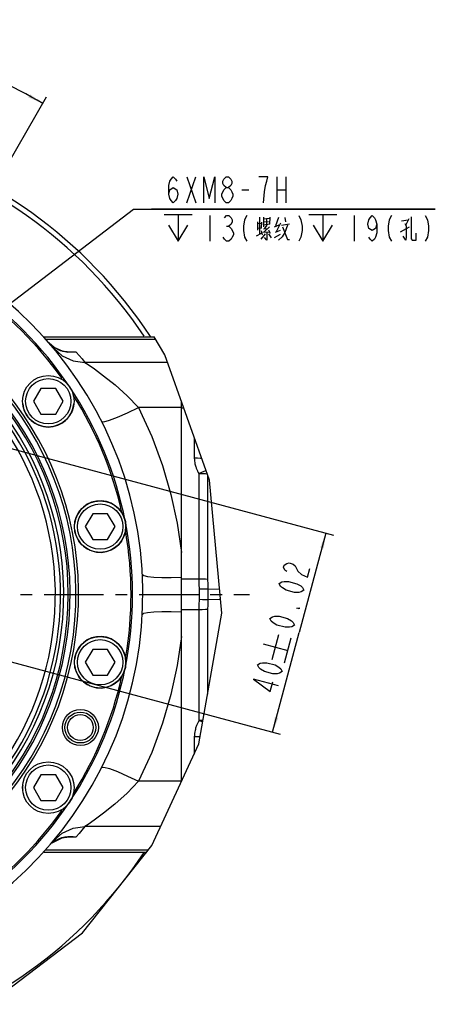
# Model space of a CAD drawing. Header units: millimetres. Extents: x 0 to 559, y 0 to 432.
# Tile 4 of 8: x 240 to 321, y 144 to 335. Entities that reach past the tile are written whole.
import ezdxf

# ---------------------------------------------------------------- set-up
doc = ezdxf.new("R2010")
doc.units = ezdxf.units.MM
doc.header["$LTSCALE"] = 30.734
doc.linetypes.add('CENTER', pattern=[0.6, 0.375, -0.075, 0.075, -0.075])
doc.layers.get('0').update_dxf_attribs({"linetype": 'CONTINUOUS'})
for name, color, linetype in [('304102000001DXF_CONTINUOUS_LINE', 7, 'CONTINUOUS'), ('304102000002DXF_CONTINUOUS_LINE', 7, 'CONTINUOUS'), ('304104000002_DXF_AXIS', 7, 'CONTINUOUS'), ('304104000010DXF_CONTINUOUS_LINE', 7, 'CONTINUOUS'), ('304104000017DXF_CONTINUOUS_LINE', 7, 'CONTINUOUS'), ('304301000001DXF_CONTINUOUS_LINE', 7, 'CONTINUOUS'), ('501023000257DXF_CONTINUOUS_LINE', 7, 'CONTINUOUS'), ('604006000006DXF_CONTINUOUS_LINE', 7, 'CONTINUOUS'), ('末端法兰_DXF_DIMENSION', 7, 'CONTINUOUS')]:
    doc.layers.add(name, color=color, linetype=linetype)
doc.styles.get("Standard").update_dxf_attribs({"font": 'txt', "width": 0.7})
doc.dimstyles.new('DIMSTYLE_5', dxfattribs={"dimtxt": 5, "dimasz": 3, "dimexe": 1.5, "dimexo": 0, "dimgap": 2.5, "dimtad": 0, "dimtih": 1, "dimtoh": 1, "dimdec": 1, "dimdsep": 46, "dimtxsty": 'Standard', "dimblk": '_FILLED', "dimblk1": '_FILLED', "dimblk2": '_FILLED', "dimcen": 0.09, "dimclrt": 5, "dimazin": 2, "dimtp": 0.5, "dimtm": 0.5, "dimtfac": 1, "dimtdec": 65535, "dimtofl": 0, "dimtmove": 0, "dimatfit": 3, "dimldrblk": '_FILLED', "dimfxl": 0, "dimtolj": 1, "dimarcsym": 0})
doc.dimstyles.new('DIMSTYLE_7', dxfattribs={"dimtxt": 5, "dimasz": 3, "dimexe": 1.5, "dimexo": 0, "dimtad": 1, "dimdsep": 46, "dimtxsty": 'Standard', "dimblk": '_FILLED', "dimblk1": '_FILLED', "dimblk2": '_FILLED', "dimcen": 0.09, "dimclrt": 5, "dimazin": 2, "dimtp": 0.2, "dimtm": 0.2, "dimtfac": 1, "dimtmove": 0, "dimatfit": 2, "dimldrblk": '_FILLED', "dimfxl": 0, "dimtolj": 1, "dimarcsym": 0})
doc.dimstyles.new('DIMSTYLE_8', dxfattribs={"dimtxt": 5, "dimasz": 3, "dimexe": 1.5, "dimexo": 0, "dimgap": 1.25, "dimtad": 1, "dimdsep": 46, "dimtxsty": 'Standard', "dimblk": '_FILLED', "dimblk1": '_FILLED', "dimblk2": '_FILLED', "dimcen": 0.09, "dimclrt": 5, "dimazin": 2, "dimtp": 0.3, "dimtm": 0.3, "dimtfac": 1, "dimtofl": 0, "dimtmove": 0, "dimatfit": 3, "dimldrblk": '_FILLED', "dimfxl": 0, "dimtolj": 1, "dimarcsym": 0})

# ---------------------------------------------------------------- blocks, each defined once
blk = doc.blocks.new('*D7')
at = {"layer": '末端法兰_DXF_DIMENSION', "color": 2, "linetype": 'Continuous', "transparency": 16777216}
for p, q in [((189.92, 319.11), (189.92, 335.45)), ((209.92, 258.52), (245.7, 320.5))]:
    blk.add_line(p, q, dxfattribs=at)
for start, end in [(76.0986, 90), (60, 70.4802)]:
    blk.add_arc((189.92, 223.88), 110.07, start, end, dxfattribs=at)
for points in [[(192.92, 334.26), (189.92, 333.95), (192.92, 333.56)], [(242.16, 320.36), (244.95, 319.21), (242.51, 320.98)]]:
    blk.add_solid(points, dxfattribs=at)
blk = doc.blocks.new('_FILLED')
at = {"color": 0, "linetype": 'ByBlock'}
blk.add_solid([(0, 0), (-1, 0.117), (-1, -0.117)], dxfattribs=at)
blk = doc.blocks.new('*D10')
at = {"layer": '末端法兰_DXF_DIMENSION', "color": 2, "linetype": 'Continuous', "transparency": 16777216}
for p, q in [((209.92, 258.52), (262.59, 298.68)), ((262.59, 298.68), (321.25, 298.68)), ((321.25, 298.68), (266.09, 298.68)), ((213.1, 260.95), (209.92, 258.52)), ((213.1, 260.95), (213.1, 260.95)), ((209.92, 258.52), (202.76, 253.07)), ((206.74, 256.1), (209.92, 258.52)), ((206.74, 256.1), (206.74, 256.1))]:
    blk.add_line(p, q, dxfattribs=at)
at = {"layer": '末端法兰_DXF_DIMENSION', "color": 2, "linetype": 'Continuous', "transparency": 16777216, "xscale": 3, "yscale": 3, "zscale": 3}
for p, rotation in [((213.1, 260.95), 217.3248107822), ((206.74, 256.1), 37.3216098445)]:
    blk.add_blockref('_FILLED', p, dxfattribs=dict(at, rotation=rotation))
blk = doc.blocks.new('*D11')
at = {"layer": '末端法兰_DXF_DIMENSION', "color": 2, "linetype": 'Continuous', "transparency": 16777216}
for p, q in [((200.27, 262.52), (301.45, 235.41)), ((300, 235.8), (294.82, 216.48)), ((189.92, 223.88), (291.09, 196.77)), ((289.64, 197.16), (294.82, 216.48))]:
    blk.add_line(p, q, dxfattribs=at)
at = {"layer": '末端法兰_DXF_DIMENSION', "color": 2, "linetype": 'Continuous', "transparency": 16777216, "xscale": 3, "yscale": 3, "zscale": 3}
for p, rotation in [((300, 235.8), 75.00000000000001), ((289.64, 197.16), 255)]:
    blk.add_blockref('_FILLED', p, dxfattribs=dict(at, rotation=rotation))
blk = doc.blocks.new('*D13')
at = {"layer": '末端法兰_DXF_DIMENSION', "color": 2, "linetype": 'Continuous', "transparency": 16777216}
for p, q in [((189.92, 223.88), (189.92, 108.97)), ((212.4, 184.96), (247.38, 124.36))]:
    blk.add_line(p, q, dxfattribs=at)
for start, end in [(287.7205, 300), (270, 282.3137)]:
    blk.add_arc((189.92, 223.88), 113.42, start, end, dxfattribs=at)
for points in [[(244.18, 123.89), (246.63, 125.66), (243.84, 124.5)], [(192.92, 110.86), (189.92, 110.47), (192.92, 110.16)]]:
    blk.add_solid(points, dxfattribs=at)

msp = doc.modelspace()

# ---------------------------------------------------------------- linework, layer by layer
at = {"color": 2, "linetype": 'Continuous'}
for p, q in [((268.7092, 270.4049), (266.5885, 273.8839)), ((277.3717, 246.0532), (268.7092, 270.4049)), ((279.7503, 220.2812), (277.3717, 246.0532)), ((275.326, 194.863), (279.7503, 220.2812)), ((266.1828, 175.1598), (275.326, 194.863)), ((252.6861, 158.2011), (266.1828, 175.1598)), ((235.6251, 145.2369), (252.6861, 158.2011))]:
    msp.add_line(p, q, dxfattribs=at)
at = {"layer": '304102000001DXF_CONTINUOUS_LINE', "color": 7, "linetype": 'Continuous'}
for p, q in [((245.1479, 273.8839), (266.5885, 273.8839)), ((247.0856, 271.9033), (246.146, 272.7606)), ((248.8303, 271.0903), (247.0856, 271.9033)), ((249.8564, 270.9261), (248.8303, 271.0903)), ((249.8561, 270.926), (249.8347, 270.9275)), ((271.9203, 215.718), (271.9203, 232.0498)), ((249.8361, 176.8404), (249.8535, 176.8416)), ((245.1479, 173.8839), (265.1673, 173.8839))]:
    msp.add_line(p, q, dxfattribs=at)
at = {"layer": '304102000001DXF_CONTINUOUS_LINE', "color": 9, "linetype": 'Continuous'}
for p, q in [((245.5554, 273.4252), (266.868, 273.4254)), ((247.1571, 271.8451), (246.2383, 272.6764)), ((248.7778, 271.1147), (251.4349, 270.9317)), ((251.4349, 270.9317), (249.8561, 270.926)), ((251.4349, 270.9317), (249.8694, 270.862)), ((269.2322, 268.9348), (253.163, 268.9347)), ((271.9203, 260.1556), (263.5701, 260.1551)), ((263.5701, 187.6123), (261.3486, 185.3303)), ((271.9203, 187.6122), (263.57, 187.6123)), ((267.8873, 178.8329), (253.1628, 178.8329)), ((246.8035, 175.6518), (247.4591, 176.1208)), ((251.4349, 176.836), (248.7514, 176.6556)), ((245.5553, 174.3425), (265.5322, 174.3424))]:
    msp.add_line(p, q, dxfattribs=at)
for points in [[(247.0306, 271.7245), (248.7574, 270.1963), (250.8615, 269.239), (253.1629, 268.9347)], [(249.8694, 270.862), (248.4161, 271.1846), (247.1571, 271.8451)], [(251.4349, 270.9317), (252.0276, 270.2613), (252.6039, 269.595), (253.163, 268.9347)], [(253.1632, 268.9347), (253.794, 268.5112), (254.9996, 267.6719), (256.803, 266.3363), (259.0189, 264.5435)], [(259.0189, 264.5435), (261.3572, 262.4291), (263.5704, 260.1551)], [(256.4281, 257.454), (256.8644, 257.4035), (257.9156, 257.6882), (259.4853, 258.282), (261.4295, 259.1304), (263.5699, 260.1556)], [(263.5701, 260.1551), (266.1457, 254.539), (268.2408, 248.9063), (269.8771, 243.3066), (271.0951, 237.708), (271.9203, 232.0464)], [(264.3194, 227.7583), (264.5849, 227.5463), (265.341, 227.3742), (266.5398, 227.2529), (268.1051, 227.1901), (269.9373, 227.1899), (271.9203, 227.2522)], [(264.3195, 220.0101), (264.585, 220.2221), (265.3411, 220.3943), (266.5399, 220.5156), (268.1051, 220.5783), (269.9374, 220.5786), (271.9203, 220.5163)], [(271.9203, 215.7213), (271.0963, 210.0666), (269.8802, 204.4731), (268.245, 198.874), (266.149, 193.2366), (263.57, 187.6123)], [(256.4281, 190.3138), (256.8644, 190.3642), (257.9155, 190.0796), (259.4852, 189.4858), (261.4294, 188.6374), (263.5699, 187.6122)], [(261.3486, 185.3303), (258.997, 183.2055), (256.7704, 181.4064), (254.9831, 180.0842), (253.7871, 179.252), (253.1628, 178.8329)], [(247.0303, 176.0435), (248.7572, 177.5716), (250.8615, 178.5287), (253.1629, 178.833)], [(253.1628, 178.8329), (252.5939, 178.161), (252.0179, 177.4954), (251.4349, 176.836)], [(247.4591, 176.1208), (248.0945, 176.4531), (248.6996, 176.6788), (249.2726, 176.8221)], [(249.2726, 176.8221), (249.8166, 176.901), (250.3428, 176.9277)], [(249.8535, 176.8416), (250.6494, 176.867), (251.4349, 176.836)], [(250.3428, 176.9277), (250.8756, 176.9075), (251.4349, 176.836)]]:
    msp.add_lwpolyline(points, dxfattribs=at)
at = {"layer": '304102000001DXF_CONTINUOUS_LINE', "color": 7, "linetype": 'Continuous'}
msp.add_lwpolyline([(247.0403, 175.8315), (248.7558, 176.6577), (249.8535, 176.8416)], dxfattribs=at)
msp.add_arc((189.9203, 223.8839), 74.5, 270, 86.118163, dxfattribs=at)
at = {"layer": '304102000002DXF_CONTINUOUS_LINE', "color": 7, "linetype": 'Continuous'}
msp.add_line((271.9203, 187.5238), (271.9203, 261.3781), dxfattribs=at)
at = {"layer": '304102000002DXF_CONTINUOUS_LINE', "color": 9, "linetype": 'Continuous'}
for p, q in [((272.4028, 260.0217), (271.9203, 260.0217)), ((274.4203, 254.3502), (274.4202, 250.3256)), ((275.2684, 247.391), (275.3099, 247.3107)), ((275.3099, 247.3107), (275.3084, 226.869)), ((277.0112, 247.0666), (277.0111, 226.7743)), ((275.3084, 226.869), (271.9203, 226.869)), ((275.3084, 220.8988), (271.9203, 220.8988)), ((275.3084, 220.8988), (275.31, 199.4097)), ((277.0111, 220.9935), (277.0112, 204.5446)), ((274.4202, 196.2413), (274.4203, 192.9111)), ((271.9203, 187.7461), (272.0234, 187.7461))]:
    msp.add_line(p, q, dxfattribs=at)
for points in [[(275.8753, 250.2598), (275.5958, 250.2876), (275.0383, 250.3159), (274.4202, 250.3256)], [(274.4202, 250.3256), (274.43, 250.0167), (274.4556, 249.7351), (274.4927, 249.4795), (274.5375, 249.2476), (274.5876, 249.0367), (274.6411, 248.8444), (274.6963, 248.6689), (274.7517, 248.5097), (274.8057, 248.3666), (274.8578, 248.2378), (274.9085, 248.1195), (274.9589, 248.0073), (275.0101, 247.8981), (275.0625, 247.7904), (275.1155, 247.6849), (275.168, 247.5829), (275.2684, 247.391)], [(276.7032, 247.9324), (276.4669, 247.8454), (275.9263, 247.6086), (275.3099, 247.3107)], [(276.9558, 247.2224), (276.5646, 247.2666), (275.9751, 247.2993), (275.3099, 247.3107)], [(277.0111, 226.7743), (276.5645, 226.8248), (275.9745, 226.8576), (275.3084, 226.869)], [(275.3084, 226.869), (275.3178, 225.8791), (275.346, 224.8884)], [(277.0111, 226.7743), (277.0207, 225.8503), (277.0493, 224.9256)], [(277.0493, 224.9256), (276.6031, 224.9245), (276.0127, 224.9117), (275.346, 224.8884)], [(275.346, 224.8884), (275.363, 224.2187), (275.363, 223.549), (275.346, 222.8793)], [(279.3271, 224.8658), (279.224, 224.8689), (277.0493, 224.9256)], [(277.0493, 224.9256), (277.0683, 224.2311), (277.0683, 223.5366), (277.0493, 222.8421)], [(275.346, 222.8793), (275.3173, 221.8597), (275.3084, 220.8988)], [(277.0493, 222.8421), (276.6031, 222.8432), (276.0127, 222.8561), (275.346, 222.8793)], [(277.0493, 222.8421), (277.0201, 221.8904), (277.0111, 220.9935)], [(279.5079, 222.9074), (279.224, 222.8988), (277.0493, 222.8421)], [(277.0111, 220.9935), (276.5645, 220.943), (275.9745, 220.9102), (275.3084, 220.8988)], [(275.1359, 199.0428), (275.0873, 198.94), (275.0374, 198.8322), (274.9843, 198.7141), (274.927, 198.5815), (274.8667, 198.4347), (274.8047, 198.2739), (274.7418, 198.0979), (274.679, 197.9045), (274.6176, 197.6916), (274.5593, 197.4567), (274.5066, 197.1969), (274.4627, 196.9095), (274.432, 196.5919), (274.4202, 196.2413)], [(275.31, 199.4097), (275.2727, 199.3287), (275.2305, 199.2398), (275.1359, 199.0428)], [(276.1208, 199.4291), (275.9751, 199.4211), (275.31, 199.4097)], [(276.0627, 199.0953), (275.9184, 199.1506), (275.31, 199.4097)], [(275.5723, 196.2781), (275.0383, 196.2511), (274.4202, 196.2413)]]:
    msp.add_lwpolyline(points, dxfattribs=at)
at = {"layer": '304104000002_DXF_AXIS', "color": 7, "linetype": 'CENTER'}
msp.add_line((189.9203, 223.8839), (285.1494, 223.8839), dxfattribs=at)
at = {"layer": '304104000010DXF_CONTINUOUS_LINE', "color": 7, "linetype": 'Continuous'}
for radius, start, end in [(91, 33.40531, 116.351417), (90, 33.831312, 116.438692), (90, 285.101277, 326.168694)]:
    msp.add_arc((189.9203, 223.8839), radius, start, end, dxfattribs=at)
at = {"layer": '304104000017DXF_CONTINUOUS_LINE', "color": 7, "linetype": 'Continuous'}
for radius, start, end in [(57.5, 298.115863, 76.884137), (58.5, 301.810808, 73.189192)]:
    msp.add_arc((189.9203, 223.8839), radius, start, end, dxfattribs=at)
at = {"layer": '304301000001DXF_CONTINUOUS_LINE', "color": 7, "linetype": 'Continuous'}
for radius in [3.5, 3, 2.5]:
    msp.add_circle((252.2821, 198.0527), radius, dxfattribs=at)
for radius, start, end in [(62, 104.498903, 75.484893), (61.5, 104.618511, 75.352541), (72.5, 33.805203, 56.213109), (60.364, 104.886441, 75.100102), (60, 106.001151, 74.06613), (59.1177, 105.678999, 75.100952), (72.2, 35.467326, 54.762015), (72.5, 11.314886, 33.684462), (72.2, 12.964685, 32.26835), (72.5, 348.837512, 11.160639), (72.2, 350.421222, 9.652505), (72.5, 326.315538, 348.685114), (72.2, 327.839297, 347.079971), (72.5, 303.78905, 326.194797), (72.2, 305.231077, 324.541974)]:
    msp.add_arc((189.9203, 223.8839), radius, start, end, dxfattribs=at)
at = {"layer": '501023000257DXF_CONTINUOUS_LINE', "color": 7, "linetype": 'Continuous'}
for p, q in [((244.6011, 263.8849), (243.1577, 261.3849)), ((247.4878, 263.8849), (244.6011, 263.8849)), ((248.9312, 261.3849), (247.4878, 263.8849)), ((243.1577, 261.3849), (244.6011, 258.8849)), ((247.4878, 258.8849), (248.9312, 261.3849)), ((244.6011, 258.8849), (247.4878, 258.8849)), ((254.6799, 239.5525), (253.2365, 237.0525)), ((257.5666, 239.5525), (254.6799, 239.5525)), ((259.01, 237.0525), (257.5666, 239.5525)), ((253.2365, 237.0525), (254.6799, 234.5525)), ((257.5666, 234.5525), (259.01, 237.0525)), ((254.6799, 234.5525), (257.5666, 234.5525)), ((254.6799, 213.2153), (253.2365, 210.7153)), ((257.5666, 213.2153), (254.6799, 213.2153)), ((259.01, 210.7153), (257.5666, 213.2153)), ((253.2365, 210.7153), (254.6799, 208.2153)), ((257.5666, 208.2153), (259.01, 210.7153)), ((254.6799, 208.2153), (257.5666, 208.2153)), ((244.6011, 188.8829), (243.1577, 186.3829)), ((247.4878, 188.8829), (244.6011, 188.8829)), ((248.9312, 186.3829), (247.4878, 188.8829)), ((243.1577, 186.3829), (244.6011, 183.8829)), ((247.4878, 183.8829), (248.9312, 186.3829)), ((244.6011, 183.8829), (247.4878, 183.8829))]:
    msp.add_line(p, q, dxfattribs=at)
for centre in [(246.0445, 261.3849), (256.1233, 237.0525), (256.1233, 210.7153), (246.0445, 186.3829)]:
    msp.add_circle(centre, 5, dxfattribs=at)
at = {"layer": '501023000257DXF_CONTINUOUS_LINE', "color": 9, "linetype": 'Continuous'}
for centre in [(246.0445, 261.3849), (256.1233, 237.0525), (256.1233, 210.7153), (246.0445, 186.3829)]:
    msp.add_circle(centre, 4.4, dxfattribs=at)
at = {"layer": '604006000006DXF_CONTINUOUS_LINE', "color": 7, "linetype": 'Continuous'}
for centre, start, end in [((246.0445, 261.3849), 185.763967, 354.248373), ((256.1233, 237.0525), 185.763967, 174.248373), ((256.1233, 210.7153), 185.763967, 174.248373), ((246.0445, 186.3829), 174.248373, 185.763967)]:
    msp.add_arc(centre, 5, start, end, dxfattribs=at)
at = {"layer": '末端法兰_DXF_DIMENSION', "color": 5, "linetype": 'Continuous'}
for p, q in [((272.9619, 299.9317), (274.7119, 304.9316)), ((272.9619, 304.9316), (274.7119, 299.9317)), ((290.4619, 304.9316), (290.4619, 299.9317)), ((292.2119, 304.9316), (292.2119, 299.9317)), ((283.6807, 302.4316), (284.9932, 302.4316)), ((290.4619, 302.4316), (292.2119, 302.4316)), ((280.6182, 299.9317), (280.1807, 300.3483)), ((268.5869, 297.64), (274.0036, 297.64)), ((271.2953, 297.64), (271.2953, 292.4317)), ((277.4203, 297.4317), (277.4203, 292.4317)), ((287.0869, 297.1091), (287.0869, 293.8026)), ((287.8369, 297.1091), (287.8369, 295.2542)), ((287.8369, 296.7865), (289.0036, 296.9478)), ((287.9202, 296.222), (288.8369, 296.3026)), ((288.4202, 296.8671), (288.4202, 295.6574)), ((289.0869, 297.1091), (289.0036, 295.7381)), ((290.7536, 297.0284), (290.1702, 295.4155)), ((292.0036, 297.0284), (292.1702, 296.222)), ((296.6702, 297.64), (302.0869, 297.64)), ((299.3786, 297.64), (299.3786, 292.4317)), ((305.5036, 297.4317), (305.5036, 292.4317)), ((314.6703, 296.3833), (316.0036, 296.6252)), ((316.0869, 296.7865), (315.5036, 295.6574)), ((280.7015, 295.3483), (281.139, 295.3483)), ((286.6703, 296.222), (286.6703, 294.6091)), ((286.6703, 295.8994), (287.5036, 295.98)), ((287.5036, 295.0123), (286.6703, 294.9317)), ((287.5036, 296.1413), (287.4202, 295.0123)), ((287.4202, 294.4478), (287.5869, 293.722)), ((289.0869, 295.7381), (287.8369, 295.5768)), ((287.8369, 294.851), (288.6702, 294.9317)), ((289.0036, 295.2542), (287.9202, 294.2058)), ((288.5036, 295.5768), (288.0036, 294.851)), ((288.8369, 294.6897), (289.1702, 294.0446)), ((290.0036, 295.2542), (290.9202, 295.6574)), ((290.1702, 294.2058), (291.1702, 294.6091)), ((291.1702, 295.98), (290.3369, 294.2865)), ((291.3369, 295.5768), (292.9202, 295.8187)), ((314.5036, 294.2865), (316.2536, 295.2542)), ((286.5036, 293.48), (287.5036, 294.0446)), ((288.1702, 293.8833), (287.3369, 292.8349)), ((287.7536, 294.2058), (289.0036, 294.2865)), ((288.8369, 293.8833), (289.3369, 293.0768)), ((290.0036, 293.1574), (291.1702, 293.8026)), ((289.5379, 211.2539), (290.832, 216.0835)), ((287.7702, 214.3158), (292.5998, 213.0217)), ((291.9527, 210.6069), (293.2468, 215.4365))]:
    msp.add_line(p, q, dxfattribs=at)
for points in [[(269.4619, 301.5983), (269.6807, 302.4316), (270.3369, 302.8483), (270.9932, 302.4316), (271.2119, 301.5983), (270.9932, 300.765), (270.7744, 300.3483), (270.3369, 299.9317), (269.8994, 300.3483), (269.6807, 300.765), (269.4619, 301.5983), (269.4619, 303.265), (269.6807, 304.0983), (269.8994, 304.515), (270.3369, 304.9316), (270.7744, 304.515), (270.9932, 304.0983)], [(276.2432, 299.9317), (276.2432, 304.9316), (277.3369, 300.765), (278.4307, 304.9316), (278.4307, 299.9317)], [(280.6182, 302.8483), (280.1807, 303.265), (279.9619, 303.6816), (279.9619, 304.0983), (280.1807, 304.515), (280.6182, 304.9316), (281.0557, 304.9316), (281.4932, 304.515), (281.7119, 304.0983), (281.7119, 303.6816), (281.4932, 303.265), (281.0557, 302.8483)], [(287.8369, 299.9317), (288.0557, 302.015), (288.2744, 303.265), (288.4932, 304.0983), (288.7119, 304.9316), (286.9619, 304.9316)], [(280.1807, 300.3483), (279.7432, 301.1817), (279.7432, 301.5983), (280.1807, 302.4316)], [(280.1807, 302.4316), (280.6182, 302.8483), (281.0557, 302.8483), (281.4932, 302.4316), (281.7119, 302.015), (281.9307, 301.5983), (281.9307, 301.1817), (281.7119, 300.765), (281.4932, 300.3483), (281.0557, 299.9317), (280.6182, 299.9317)], [(280.264, 297.015), (280.7015, 297.4317), (281.139, 297.4317), (281.5765, 297.015), (281.7952, 296.5983), (281.7952, 296.1817), (281.5765, 295.765), (281.139, 295.3483), (281.5765, 294.9317)], [(284.639, 297.4317), (284.2015, 296.5983), (283.9827, 295.3483), (283.9827, 294.515), (284.2015, 293.265), (284.639, 292.4317)], [(294.7015, 297.4317), (295.139, 296.5983), (295.3578, 295.3483), (295.3578, 294.515), (295.139, 293.265), (294.7015, 292.4317)], [(309.8786, 295.765), (309.6598, 294.9317), (309.0036, 294.515), (308.3473, 294.9317), (308.1286, 295.765), (308.3473, 296.5983), (308.5661, 297.015), (309.0036, 297.4317), (309.4411, 297.015), (309.6598, 296.5983), (309.8786, 295.765), (309.8786, 294.0983), (309.6598, 293.265), (309.4411, 292.8483), (309.0036, 292.4317), (308.5661, 292.8483), (308.3473, 293.265)], [(312.7223, 297.4317), (312.2848, 296.5983), (312.0661, 295.3483), (312.0661, 294.515), (312.2848, 293.265), (312.7223, 292.4317)], [(316.5869, 297.1897), (316.5869, 292.9155), (316.7536, 292.6736), (317.5036, 292.6736), (317.5036, 294.0446)], [(319.2848, 297.4317), (319.7223, 296.5983), (319.9411, 295.3483), (319.9411, 294.515), (319.7223, 293.265), (319.2848, 292.4317)], [(269.4202, 295.5567), (271.2953, 292.4317), (273.1703, 295.5567)], [(281.5765, 294.9317), (282.014, 294.0983), (282.014, 293.6817), (281.7952, 293.265), (281.5765, 292.8483), (281.139, 292.4317), (280.7015, 292.4317), (280.264, 292.8483), (280.0452, 293.265)], [(292.5036, 295.5768), (292.0036, 294.1252), (291.5036, 293.3187), (290.7536, 292.6736)], [(291.5869, 295.2542), (292.5036, 292.7542), (292.9202, 292.7542)], [(297.5036, 295.5567), (299.3786, 292.4317), (301.2536, 295.5567)], [(315.3369, 295.8994), (315.5869, 295.4155), (315.5869, 293.3187), (315.5036, 292.6736), (315.0036, 293.3994)], [(288.5036, 294.2865), (288.5036, 292.6736), (288.0869, 293.1574)], [(292.3819, 228.3072), (292.0361, 228.6264), (291.7468, 229.1568), (291.86, 229.5794), (292.3758, 229.8941), (292.8348, 229.9976), (293.6398, 229.7819), (293.9856, 229.4628), (294.2748, 228.9323), (294.5641, 228.4019), (295.2558, 227.7636), (296.4066, 227.2288), (296.8595, 228.9192)], [(295.7272, 224.6933), (295.2115, 224.3785), (294.7524, 224.2751), (293.8908, 224.2794), (292.281, 224.7108), (291.5327, 225.1378), (291.1868, 225.4569), (290.8976, 225.9874), (291.4133, 226.3021), (291.8724, 226.4056), (292.7339, 226.4012), (294.3438, 225.9698), (295.0921, 225.5428), (295.4379, 225.2237), (295.7272, 224.6933)], [(294.8213, 221.3125), (294.7647, 221.1012), (294.3622, 221.2091), (294.8213, 221.3125)], [(293.9155, 217.9318), (293.3997, 217.617), (292.9407, 217.5136), (292.0791, 217.518), (290.4692, 217.9493), (289.7209, 218.3763), (289.3751, 218.6954), (289.0858, 219.2259), (289.6015, 219.5406), (290.0606, 219.6441), (290.9222, 219.6397), (292.532, 219.2083), (293.2804, 218.7814), (293.6262, 218.4622), (293.9155, 217.9318)], [(291.4998, 208.9165), (290.9841, 208.6017), (290.525, 208.4983), (289.6635, 208.5027), (288.0536, 208.934), (287.3053, 209.361), (286.9594, 209.6801), (286.6702, 210.2106), (287.1859, 210.5253), (287.645, 210.6288), (288.5065, 210.6244), (290.1164, 210.193), (290.8647, 209.766), (291.2106, 209.4469), (291.4998, 208.9165)], [(290.7638, 206.1696), (285.9342, 207.4637), (289.1601, 205.0141), (289.6696, 206.9157)]]:
    msp.add_lwpolyline(points, dxfattribs=at)

# ---------------------------------------------------------------- dimensions: what is measured, and where the dimension line sits
at = {"layer": '末端法兰_DXF_DIMENSION', "color": 2, "linetype": 'Continuous'}
for base, line1, line2, picture, middle in [((218.4079, 330.2011), ((209.3699, 257.5717), (209.9203, 258.5249)), ((189.9203, 318.0123), (189.9203, 319.113)), '*D7', (216.3642, 326.8147)), ((219.275, 114.3306), ((189.9203, 225.018), (189.9203, 223.8839)), ((211.8287, 185.9373), (212.3958, 184.9551)), '*D13', (214.1083, 111.8306))]:
    dim = msp.add_angular_dim_2l(base=base, line1=line1, line2=line2, dimstyle='DIMSTYLE_5', dxfattribs=at)
    dim.commit()
    dim.dimension.update_dxf_attribs({"geometry": picture, "text_midpoint": middle, "dimtype": 162})
dim = msp.add_diameter_dim_2p(p1=(213.1011, 260.9502), p2=(206.7394, 256.0996), text='6XM<>-7H\\P{\\fgdt;x}13(螺纹){\\fgdt;x}19(孔)', dimstyle='DIMSTYLE_7', override={"dimtih": 1, "dimtoh": 1, "dimpost": '<>'}, dxfattribs=at)
dim.commit()
dim.dimension.update_dxf_attribs({"geometry": '*D10', "text_midpoint": (268.5869, 299.9316), "dimtype": 163})
dim = msp.add_linear_dim(base=(289.6445, 197.1628), p1=(200.273, 262.5209), p2=(189.9203, 223.8839), angle=255, text='<>%%p0.02', dimstyle='DIMSTYLE_8', dxfattribs=at)
dim.commit()
dim.dimension.update_dxf_attribs({"geometry": '*D11', "text_midpoint": (291.3484, 203.5218), "dimtype": 160})

doc.saveas('drawing.dxf')
